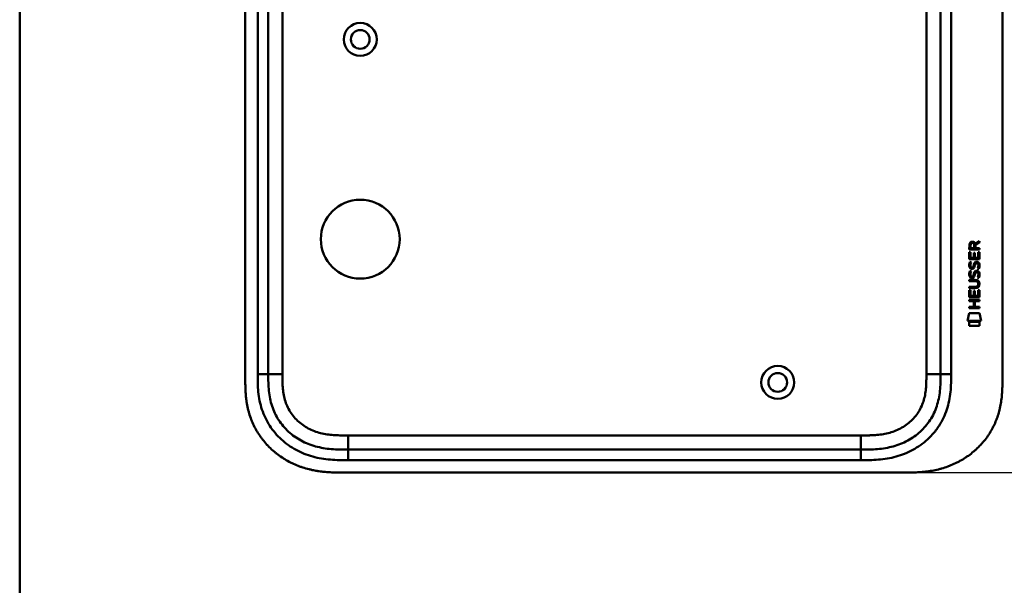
# Model space of a CAD drawing. Header units: millimetres. Extents: x 20 to 833, y 20 to 574.
# Tile 6 of 10: x 20 to 298, y 241 to 401. Entities that reach past the tile are written whole.
import ezdxf

# ---------------------------------------------------------------- set-up
doc = ezdxf.new("R2010")
doc.units = ezdxf.units.MM
doc.header["$LTSCALE"] = 2
for name, color, linetype, lineweight in [('Bemaßungen(DIN)', 7, 'Continuous', 25), ('Sichtbare Kanten(DIN)', 7, 'Continuous', 50), ('Sichtbare tangentiale Kanten(DIN)', 7, 'Continuous', 50), ('Skizziergeometrie(DIN)', 7, 'Continuous', 50)]:
    doc.layers.add(name, color=color, linetype=linetype, lineweight=lineweight)
doc.styles.add('STANDARD-DIN~0', font='arial.ttf')
doc.dimstyles.new('CAD-LAN', dxfattribs={"dimscale": 2, "dimtxt": 3.5, "dimasz": 2.5, "dimexe": 3.175, "dimexo": 0, "dimgap": 0.8, "dimtad": 1, "dimrnd": 1e-08, "dimtxsty": 'STANDARD-DIN~0', "dimcen": 0.09, "dimdle": 10, "dimclrd": 250, "dimclre": 250, "dimclrt": 250, "dimadec": 0, "dimazin": 2, "dimtfac": 1, "dimtmove": 0, "dimatfit": 3, "dimfxl": 1, "dimtolj": 1, "dimtzin": 0, "dimlwd": 25, "dimlwe": 25, "dimarcsym": 0})

# ---------------------------------------------------------------- blocks, each defined once
blk = doc.blocks.new('Ränder Standardrahmen')
at = {"layer": 'Skizziergeometrie(DIN)', "flags": 128}
blk.add_lwpolyline([(10, 10), (10, 287), (410, 287), (410, 10), (10, 10)], dxfattribs=at)
blk = doc.blocks.new('*D22')
at = {"layer": 'Bemaßungen(DIN)', "color": 250, "linetype": 'Continuous', "lineweight": 25, "true_color": 0x3f3f3f, "transparency": 16777216}
for p, q in [((270.73, 518.12), (345.08, 518.12)), ((338.73, 513.12), (338.73, 278.12)), ((270.73, 273.12), (345.08, 273.12))]:
    blk.add_line(p, q, dxfattribs=at)
at = {"layer": 'Bemaßungen(DIN)', "color": 250, "linetype": 'Continuous', "true_color": 0x3f3f3f, "transparency": 16777216}
for points in [[(337.89, 513.12), (339.56, 513.12), (338.73, 518.12)], [(337.89, 278.12), (339.56, 278.12), (338.73, 273.12)]]:
    blk.add_solid(points, dxfattribs=at)
at = {"layer": 'Defpoints', "color": 0, "linetype": 'Continuous', "transparency": 16777216}
for p in [(270.73, 518.12), (270.73, 273.12), (338.73, 273.12)]:
    blk.add_point(p, dxfattribs=at)
at = {"layer": 'Bemaßungen(DIN)', "color": 250, "linetype": 'Continuous', "lineweight": 25, "true_color": 0x3f3f3f, "transparency": 16777216, "insert": (329.98, 387.8), "char_height": 7, "attachment_point": 1, "rotation": 90, "style": 'STANDARD-DIN~0'}
blk.add_mtext('\\A1;245', dxfattribs=at)

msp = doc.modelspace()

# ---------------------------------------------------------------- linework, layer by layer
at = {"layer": 'Sichtbare Kanten(DIN)'}
for p, q in [((83.7662, 491.3384), (83.7662, 299.9071)), ((90.2662, 490.3385), (90.2662, 300.907)), ((280.2662, 300.907), (280.2662, 490.3385)), ((297.7662, 491.3385), (297.7662, 299.907)), ((288.4142, 336.1865), (288.4164, 337.4999)), ((288.7647, 337.456), (288.764, 336.5678)), ((289.7816, 336.567), (289.7823, 337.4552)), ((290.0792, 337.816), (291.2745, 338.6062)), ((290.132, 337.4171), (290.1313, 336.5667)), ((291.2742, 338.1721), (290.132, 337.4171)), ((291.2745, 338.6062), (291.2742, 338.1721)), ((288.412, 333.4562), (288.4136, 335.4605)), ((288.4136, 335.4605), (288.7619, 335.4602)), ((291.2726, 336.1842), (288.4142, 336.1865)), ((288.7619, 335.4602), (288.7606, 333.833)), ((288.764, 336.5678), (289.7816, 336.567)), ((289.6552, 333.8323), (289.6564, 335.2792)), ((289.6564, 335.2792), (290.0048, 335.2789)), ((290.0048, 335.2789), (290.0037, 333.832)), ((290.1313, 336.5667), (291.2729, 336.5658)), ((290.9223, 333.8313), (290.9236, 335.4783)), ((290.9236, 335.4783), (291.2721, 335.478)), ((291.2721, 335.478), (291.2705, 333.454)), ((291.2729, 336.5658), (291.2726, 336.1842)), ((291.2705, 333.454), (288.412, 333.4562)), ((288.5837, 332.6824), (288.9224, 332.5821)), ((288.7606, 333.833), (289.6552, 333.8323)), ((288.7801, 331.3508), (288.7873, 331.3335)), ((289.4639, 331.2531), (289.4747, 331.2699)), ((290.0037, 333.832), (290.9223, 333.8313)), ((290.5122, 332.3794), (290.5005, 332.3794)), ((288.5817, 330.1359), (288.9203, 330.0355)), ((288.7781, 328.8043), (288.7853, 328.787)), ((289.4619, 328.7065), (289.4727, 328.7234)), ((290.5102, 329.8328), (290.4985, 329.8328)), ((288.4054, 325.2939), (288.4057, 325.671)), ((288.4057, 325.671), (290.0754, 325.6697)), ((288.4069, 327.2287), (288.4072, 327.6057)), ((290.0766, 327.2274), (288.4069, 327.2287)), ((288.4072, 327.6057), (290.053, 327.6044)), ((290.9566, 326.4423), (290.9566, 326.452)), ((288.4034, 322.7186), (288.405, 324.7228)), ((288.405, 324.7228), (288.7534, 324.7225)), ((290.0511, 325.2926), (288.4054, 325.2939)), ((288.7534, 324.7225), (288.7521, 323.0954)), ((288.7521, 323.0954), (289.6467, 323.0947)), ((289.6467, 323.0947), (289.6479, 324.5416)), ((289.6479, 324.5416), (289.9963, 324.5413)), ((289.9963, 324.5413), (289.9952, 323.0944)), ((289.9952, 323.0944), (290.9137, 323.0937)), ((290.9137, 323.0937), (290.915, 324.7408)), ((290.915, 324.7408), (291.2635, 324.7405)), ((291.2635, 324.7405), (291.2619, 322.7163)), ((288.4011, 321.5481), (288.4014, 321.9252)), ((289.6442, 321.5471), (288.4011, 321.5481)), ((288.4014, 321.9252), (291.26, 321.9229)), ((291.2619, 322.7163), (288.4034, 322.7186)), ((289.6429, 319.9895), (289.6442, 321.5471)), ((290.0005, 321.5468), (289.9993, 319.9892)), ((291.2597, 321.5458), (290.0005, 321.5468)), ((291.26, 321.9229), (291.2597, 321.5458)), ((287.8685, 316.0363), (288.3275, 318.1691)), ((288.3275, 318.1691), (291.3337, 318.1667)), ((288.3996, 319.6134), (288.3999, 319.9905)), ((291.2582, 319.6112), (288.3996, 319.6134)), ((288.3999, 319.9905), (289.6429, 319.9895)), ((289.9993, 319.9892), (291.2585, 319.9882)), ((291.2585, 319.9882), (291.2582, 319.6112)), ((291.3337, 318.1667), (291.7836, 316.0332)), ((291.7836, 316.0332), (287.8685, 316.0363)), ((288.327, 314.6085), (288.3279, 315.7505)), ((291.3239, 314.6061), (288.327, 314.6085)), ((288.3279, 315.7505), (291.3248, 315.7481)), ((291.3248, 315.7481), (291.3239, 314.6061)), ((112.8045, 279.6228), (257.7279, 279.6228)), ((111.8049, 273.1228), (270.7275, 273.1228))]:
    msp.add_line(p, q, dxfattribs=at)
for centre, radius in [((116.2662, 395.6227), 4.65), ((116.2662, 395.6227), 2.65), ((116.2662, 339.1227), 11.15), ((234.2662, 298.6227), 4.65), ((234.2662, 298.6227), 2.65)]:
    msp.add_circle(centre, radius, dxfattribs=at)
for centre, major_axis, ratio, start_param, end_param in [((289.9433, 336.6832), (0.9765, -1.2741), 0.51804149, 2.7627686, 3.73551306), ((288.5505, 336.6025), (-1.2419, -1.6396), 0.59949376, 2.73657233, 3.56737986), ((290.0461, 334.4614), (-1.1034, -3.2961), 0.23129477, 5.95405459, 6.01501397), ((289.5254, 332.1447), (-0.5741, -1.0041), 0.54384094, 5.89502306, 6.35531677), ((289.4055, 331.2775), (-0.0982, -0.1394), 0.36417157, 1.34290001, 1.65097815), ((289.8526, 330.6925), (-0.8393, -1.6425), 0.45910241, 2.83459506, 3.35598286), ((290.1299, 332.1617), (1.192, 3.5398), 0.22151613, 2.82630526, 2.88544623), ((289.5311, 329.6069), (0.5826, 1.0124), 0.54160498, 2.75690927, 3.21474058), ((289.4034, 328.731), (0.0982, 0.1394), 0.36417158, 4.48449266, 4.7925708), ((289.8518, 328.1482), (0.838, 1.6403), 0.45945215, 5.97601121, 6.497704), ((286.2357, 329.9747), (4.8083, -4.3226), 0.37420137, 5.88811297, 6.60645232), ((286.2318, 322.9306), (4.8136, 4.3126), 0.37426609, 5.95992819, 6.67839211), ((267.5235, 346.2792), (23.2662, -20.361), 0.13713392, 6.12750203, 6.40243503)]:
    msp.add_ellipse(centre, major_axis=major_axis, ratio=ratio, start_param=start_param, end_param=end_param, dxfattribs=at)
for points in [[(288.4164, 337.4999), (288.4305, 337.9415), (288.6625, 338.4036), (289.2755, 338.4032)], [(289.7823, 337.4552), (289.7826, 337.7283), (289.6956, 338.0537), (289.2802, 338.054)], [(288.4601, 331.204), (288.3696, 331.4447), (288.3407, 331.678), (288.3826, 332.0062)], [(288.3826, 332.0062), (288.4004, 332.1454), (288.4418, 332.3524), (288.5127, 332.5255)], [(289.0194, 330.7433), (288.796, 330.7763), (288.5664, 330.9216), (288.4601, 331.204)], [(288.5127, 332.5255), (288.5322, 332.575), (288.5837, 332.6824), (288.5837, 332.6824)], [(288.7674, 332.1176), (288.7033, 331.8651), (288.6971, 331.6408), (288.7555, 331.4248)], [(288.9224, 332.5821), (288.9223, 332.582), (288.8024, 332.2555), (288.7674, 332.1176)], [(288.9921, 331.1208), (289.139, 331.0609), (289.3274, 331.0966), (289.4327, 331.2112)], [(289.4747, 331.2699), (289.5434, 331.3795), (289.6004, 331.543), (289.6554, 331.7882)], [(289.6554, 331.7882), (289.7394, 332.1561), (289.8417, 332.3674), (289.9827, 332.5349)], [(289.9947, 331.6378), (289.9402, 331.3979), (289.8778, 331.2329), (289.802, 331.0951)], [(289.9827, 332.5349), (290.0757, 332.6452), (290.206, 332.7174), (290.3857, 332.7415)], [(290.0434, 331.8365), (290.0357, 331.8064), (289.9955, 331.6402), (289.9947, 331.6378)], [(290.2294, 332.2614), (290.1587, 332.1729), (290.0981, 332.0347), (290.0434, 331.8365)], [(290.5005, 332.3794), (290.3788, 332.3795), (290.3036, 332.3467), (290.2294, 332.2614)], [(290.3857, 332.7415), (290.673, 332.7798), (290.9558, 332.6796), (291.1494, 332.3631)], [(290.7043, 330.7966), (290.7044, 330.7967), (290.8591, 331.0507), (290.9181, 331.3353)], [(290.9181, 331.3353), (290.987, 331.6685), (290.9867, 331.9445), (290.8805, 332.1418)], [(291.2977, 331.4282), (291.2678, 331.0972), (291.1098, 330.7675), (291.073, 330.7099)], [(291.1494, 332.3631), (291.2595, 332.1825), (291.3132, 331.9635), (291.313, 331.6938)], [(291.313, 331.6938), (291.313, 331.6089), (291.3062, 331.5232), (291.2977, 331.4282)], [(288.4581, 328.6574), (288.3675, 328.8981), (288.3386, 329.1315), (288.3806, 329.4597)], [(288.3806, 329.4597), (288.3984, 329.5988), (288.4397, 329.8058), (288.5107, 329.979)], [(289.0174, 328.1967), (288.794, 328.2297), (288.5643, 328.375), (288.4581, 328.6574)], [(288.5107, 329.979), (288.5301, 330.0284), (288.5816, 330.1358), (288.5817, 330.1359)], [(288.7654, 329.571), (288.7013, 329.3185), (288.6951, 329.0943), (288.7535, 328.8783)], [(288.9203, 330.0355), (288.9203, 330.0355), (288.8004, 329.7089), (288.7654, 329.571)], [(288.9901, 328.5742), (289.137, 328.5143), (289.3254, 328.5501), (289.4307, 328.6647)], [(289.1741, 330.7306), (289.0735, 330.7319), (289.0525, 330.7385), (289.0194, 330.7433)], [(289.8, 328.5485), (289.6846, 328.3387), (289.4896, 328.1799), (289.1721, 328.184)], [(289.802, 331.0951), (289.6866, 330.8852), (289.4916, 330.7265), (289.1741, 330.7306)], [(289.4727, 328.7234), (289.5414, 328.833), (289.5984, 328.9965), (289.6533, 329.2417)], [(289.6533, 329.2417), (289.7374, 329.6095), (289.8396, 329.8208), (289.9807, 329.9883)], [(289.9926, 329.0913), (289.9382, 328.8514), (289.8758, 328.6864), (289.8, 328.5485)], [(289.9807, 329.9883), (290.0737, 330.0986), (290.204, 330.1709), (290.3836, 330.1949)], [(290.0414, 329.2899), (290.0337, 329.2598), (289.9934, 329.0936), (289.9926, 329.0913)], [(290.2274, 329.7149), (290.1566, 329.6263), (290.096, 329.4881), (290.0414, 329.2899)], [(290.4985, 329.8328), (290.3768, 329.8329), (290.3016, 329.8002), (290.2274, 329.7149)], [(290.3836, 330.1949), (290.671, 330.2333), (290.9538, 330.133), (291.1474, 329.8166)], [(290.7023, 328.2501), (290.7023, 328.2502), (290.8571, 328.5041), (290.916, 328.7887)], [(291.073, 330.7099), (291.0526, 330.7146), (290.7044, 330.7966), (290.7043, 330.7966)], [(290.916, 328.7887), (290.985, 329.1219), (290.9847, 329.3979), (290.8785, 329.5952)], [(291.2957, 328.8817), (291.2658, 328.5506), (291.1077, 328.2209), (291.0709, 328.1633)], [(291.1474, 329.8166), (291.2574, 329.6359), (291.3112, 329.417), (291.311, 329.1472)], [(291.311, 329.1472), (291.3109, 329.0623), (291.3042, 328.9766), (291.2957, 328.8817)], [(289.1721, 328.184), (289.0714, 328.1854), (289.0504, 328.1919), (289.0174, 328.1967)], [(291.0709, 328.1633), (291.0505, 328.168), (290.7024, 328.2501), (290.7023, 328.2501)]]:
    msp.add_open_spline(points, degree=3, dxfattribs=at)
for points, knots in [([(290.9566, 326.452), (290.9566, 326.4987), (290.9542, 326.5456), (290.938, 326.6809), (290.9156, 326.7686), (290.8411, 326.9192), (290.7948, 326.9806), (290.6747, 327.0864), (290.6039, 327.1264), (290.3869, 327.2099), (290.2273, 327.2273), (290.0766, 327.2274)], [0, 0, 0, 0, 0.014004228, 0.014004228, 0.040894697, 0.040894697, 0.064390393, 0.064390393, 0.08887549, 0.08887549, 0.134135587, 0.134135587, 0.134135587, 0.134135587]), ([(90.2662, 300.907), (90.2662, 300.1073), (90.2677, 298.5234), (90.3983, 296.2173), (90.7279, 293.9998), (91.4755, 291.1711), (93.0345, 287.8927), (95.8648, 284.5501), (99.4488, 282.0074), (102.883, 280.645), (105.8006, 280.0077), (108.0658, 279.7311), (110.4029, 279.624), (111.999, 279.6228), (112.8045, 279.6228)], [41.22752277, 41.22752277, 41.22752277, 41.22752277, 41.47102552, 41.71452679, 41.95802807, 42.20152934, 42.68853188, 43.17553442, 43.66253697, 44.14953951, 44.39304078, 44.63654205, 44.88004333, 45.12354543, 45.12354543, 45.12354543, 45.12354543]), ([(257.7279, 279.6228), (258.5334, 279.6228), (260.1295, 279.624), (262.4665, 279.7311), (264.7318, 280.0077), (267.6493, 280.645), (271.0835, 282.0074), (274.6675, 284.5501), (277.4979, 287.8927), (279.0569, 291.1711), (279.8045, 293.9998), (280.1341, 296.2173), (280.2646, 298.5234), (280.2662, 300.1073), (280.2662, 300.907)], [59.61588276, 59.61588276, 59.61588276, 59.61588276, 59.85938486, 60.10288613, 60.3463874, 60.58988868, 61.07689122, 61.56389376, 62.05089631, 62.53789885, 62.78140012, 63.02490139, 63.26840267, 63.51190542, 63.51190542, 63.51190542, 63.51190542]), ([(83.7662, 299.9071), (83.7661, 299.6087), (83.7664, 299.0098), (83.7719, 298.2565), (83.7846, 297.4998), (83.802, 296.8916), (83.836, 296.1283), (83.8739, 295.5167), (83.9493, 294.598), (84.0509, 293.6785), (84.2622, 292.3002), (84.5169, 291.0833), (84.9241, 289.5804), (85.3243, 288.397), (85.916, 286.9532), (86.4617, 285.8287), (87.2325, 284.4703), (87.9167, 283.4252), (88.851, 282.1759), (89.6593, 281.2244), (90.74, 280.1009), (91.6576, 279.2567), (92.8648, 278.2731), (93.8761, 277.5449), (95.1911, 276.7118), (96.2805, 276.1089), (97.6818, 275.4358), (98.8319, 274.9624), (100.2992, 274.4532), (101.492, 274.1123), (102.849, 273.7996), (103.7605, 273.6293), (104.6753, 273.4883), (105.2857, 273.4086), (106.0491, 273.3251), (106.6599, 273.2707), (107.4228, 273.2165), (108.0325, 273.1837), (108.9452, 273.1485), (110.1562, 273.1235), (111.2073, 273.1223), (111.8049, 273.1228)], [0.000009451, 0.000009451, 0.000009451, 0.000009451, 0.020842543, 0.041675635, 0.052092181, 0.072925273, 0.083341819, 0.104174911, 0.114591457, 0.145841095, 0.166674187, 0.208340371, 0.229173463, 0.270839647, 0.291672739, 0.333338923, 0.354172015, 0.395838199, 0.416671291, 0.458337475, 0.479170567, 0.520836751, 0.541669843, 0.583336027, 0.604169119, 0.645835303, 0.666668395, 0.708334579, 0.729167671, 0.770833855, 0.791666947, 0.822916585, 0.833333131, 0.854166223, 0.864582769, 0.885415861, 0.895832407, 0.916665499, 0.927082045, 0.958331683, 0.999997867, 0.999997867, 0.999997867, 0.999997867]), ([(270.7275, 273.1228), (271.313, 273.1252), (272.4915, 273.1384), (273.9808, 273.2021), (275.4787, 273.317), (276.6818, 273.4552), (278.1859, 273.6971), (279.3864, 273.9492), (280.8761, 274.344), (282.0557, 274.7253), (283.5063, 275.286), (284.6442, 275.802), (286.0292, 276.5305), (287.1037, 277.1791), (288.396, 278.0684), (289.3858, 278.8409), (290.5597, 279.8772), (291.4449, 280.7603), (292.4771, 281.9246), (293.2409, 282.9015), (294.1126, 284.1712), (294.7418, 285.2227), (295.4401, 286.573), (295.9276, 287.6785), (296.448, 289.0833), (296.7939, 290.222), (297.1423, 291.6557), (297.3564, 292.8078), (297.5521, 294.2472), (297.6555, 295.3955), (297.7326, 296.8215), (297.7658, 298.2363), (297.7663, 299.3528), (297.7662, 299.907)], [0.000006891, 0.000006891, 0.000006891, 0.000006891, 0.040704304, 0.081401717, 0.101750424, 0.142447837, 0.162796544, 0.203493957, 0.223842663, 0.264540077, 0.284888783, 0.325586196, 0.345934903, 0.386632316, 0.406981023, 0.447678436, 0.468027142, 0.508724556, 0.529073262, 0.569770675, 0.590119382, 0.630816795, 0.651165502, 0.691862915, 0.712211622, 0.752909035, 0.773257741, 0.813955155, 0.834303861, 0.875001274, 0.895349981, 0.936047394, 0.976744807, 0.976744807, 0.976744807, 0.976744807])]:
    msp.add_open_spline(points, degree=3, knots=knots, dxfattribs=at)
at = {"layer": 'Sichtbare tangentiale Kanten(DIN)'}
for p, q in [((87.2662, 300.9071), (87.2662, 490.3384)), ((94.2662, 490.3383), (94.2662, 300.9072)), ((283.2662, 490.3385), (283.2662, 300.9071)), ((276.2662, 300.907), (276.2662, 404.0213)), ((90.2662, 300.9071), (87.2662, 300.9071)), ((94.2662, 300.9072), (90.2662, 300.9072)), ((276.2662, 300.907), (280.2662, 300.907)), ((280.2662, 300.9071), (283.2662, 300.9071)), ((112.8042, 283.6228), (257.7279, 283.6228)), ((112.8042, 279.6228), (112.8042, 283.6228)), ((257.7279, 283.6228), (257.7279, 279.6228)), ((112.8045, 279.6228), (112.8045, 276.6228)), ((257.7279, 279.6228), (257.7279, 276.6228)), ((257.7279, 276.6228), (112.8045, 276.6228))]:
    msp.add_line(p, q, dxfattribs=at)
for points, knots in [([(112.8045, 276.6228), (111.999, 276.6227), (110.352, 276.6236), (107.8284, 276.7375), (105.3062, 277.0443), (101.9895, 277.767), (98.0109, 279.3411), (93.8195, 282.3125), (90.4865, 286.2449), (88.6486, 290.1137), (87.7817, 293.4033), (87.408, 295.9266), (87.2671, 298.4604), (87.2661, 300.1072), (87.2662, 300.9071)], [41.22752247, 41.22752247, 41.22752247, 41.22752247, 41.47102517, 41.71452645, 41.95802772, 42.20152899, 42.68853153, 43.17553408, 43.66253662, 44.14953916, 44.39304044, 44.63654171, 44.88004298, 45.12354604, 45.12354604, 45.12354604, 45.12354604]), ([(94.2662, 300.9072), (94.2662, 300.6718), (94.2661, 300.4365), (94.2667, 300.2011), (94.267, 300.0574), (94.2678, 299.9137), (94.2688, 299.7699), (94.2694, 299.6981), (94.27, 299.6262), (94.2707, 299.5543), (94.2721, 299.4106), (94.2741, 299.2669), (94.2767, 299.1231), (94.278, 299.047), (94.2796, 298.9708), (94.2813, 298.8946), (94.283, 298.8184), (94.2849, 298.7422), (94.2871, 298.6661), (94.2914, 298.5137), (94.2964, 298.3614), (94.3029, 298.2035), (94.3155, 297.8953), (94.3315, 297.6011), (94.3537, 297.2964), (94.3542, 297.2889), (94.3548, 297.2814), (94.3553, 297.2739), (94.4008, 296.6572), (94.4669, 296.0681), (94.5633, 295.479), (94.5648, 295.4701), (94.5663, 295.4612), (94.5677, 295.4524), (94.6666, 294.8543), (94.7971, 294.263), (94.9608, 293.6931), (94.9637, 293.683), (94.9667, 293.6725), (94.9698, 293.662)], [0, 0, 0, 0, 0.07060207, 0.07060207, 0.07060207, 0.113734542, 0.113734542, 0.113734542, 0.135300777, 0.135300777, 0.135300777, 0.178433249, 0.178433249, 0.178433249, 0.201293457, 0.201293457, 0.201293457, 0.224153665, 0.224153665, 0.224153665, 0.269874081, 0.269874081, 0.269874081, 0.359119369, 0.359119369, 0.359119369, 0.361314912, 0.361314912, 0.361314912, 0.541668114, 0.541668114, 0.541668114, 0.544386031, 0.544386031, 0.544386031, 0.727510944, 0.727510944, 0.727510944, 0.730752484, 0.730752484, 0.730752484, 0.730752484]), ([(257.7279, 283.6228), (257.8915, 283.6228), (258.0551, 283.6227), (258.2188, 283.6228), (258.6613, 283.623), (259.1039, 283.6249), (259.5463, 283.6315), (259.6987, 283.6337), (259.851, 283.6365), (260.0034, 283.6399), (260.0795, 283.6417), (260.1557, 283.6436), (260.2319, 283.6456), (260.308, 283.6476), (260.3842, 283.65), (260.4635, 283.6526), (260.7735, 283.6627), (261.068, 283.6755), (261.3735, 283.6931), (261.3809, 283.6935), (261.3883, 283.694), (261.3957, 283.6944), (262.0131, 283.7304), (262.601, 283.7822), (263.194, 283.858), (263.2033, 283.8592), (263.2126, 283.8603), (263.2219, 283.8615), (263.822, 283.9389), (264.4142, 284.0399), (265.0038, 284.1713), (265.0092, 284.1725), (265.0145, 284.1737), (265.0199, 284.1749), (265.6191, 284.309), (266.2155, 284.4749), (266.7951, 284.6733), (266.7985, 284.6745), (266.8019, 284.6756), (266.8053, 284.6768), (267.3918, 284.878), (267.9727, 285.1165), (268.5317, 285.3892), (269.0908, 285.6619), (269.6355, 285.9722), (270.1554, 286.3166), (270.6752, 286.6611), (271.1734, 287.0418), (271.6406, 287.4537), (272.1109, 287.8683), (272.5559, 288.3199), (272.9617, 288.7963), (273.366, 289.2709), (273.7391, 289.7791), (274.0702, 290.307), (274.3993, 290.8318), (274.6927, 291.3857), (274.942, 291.9502), (275.1889, 292.5094), (275.3985, 293.0925), (275.568, 293.6808), (275.5693, 293.685), (275.5705, 293.6892), (275.5717, 293.6934), (275.7376, 294.2714), (275.8665, 294.8585), (275.9646, 295.4523), (275.9661, 295.4612), (275.9676, 295.4701), (275.969, 295.479), (276.0654, 296.068), (276.1316, 296.6572), (276.177, 297.2739), (276.1776, 297.2814), (276.1781, 297.2889), (276.1787, 297.2964), (276.2009, 297.6011), (276.2168, 297.8951), (276.2292, 298.1965), (276.2419, 298.5068), (276.2502, 298.8153), (276.2557, 299.1232), (276.2664, 299.7198), (276.2663, 300.3141), (276.2662, 300.907)], [0, 0, 0, 0, 0.04908608, 0.04908608, 0.04908608, 0.18185581, 0.18185581, 0.18185581, 0.22756628, 0.22756628, 0.22756628, 0.25042206, 0.25042206, 0.25042206, 0.27327785, 0.27327785, 0.27327785, 0.3625385, 0.3625385, 0.3625385, 0.364701, 0.364701, 0.364701, 0.54476218, 0.54476218, 0.54476218, 0.54757673, 0.54757673, 0.54757673, 0.72972983, 0.72972983, 0.72972983, 0.73137991, 0.73137991, 0.73137991, 0.91650865, 0.91650865, 0.91650865, 0.91759337, 0.91759337, 0.91759337, 1.10500478, 1.10500478, 1.10500478, 1.29247951, 1.29247951, 1.29247951, 1.479975, 1.479975, 1.479975, 1.66869424, 1.66869424, 1.66869424, 1.85667439, 1.85667439, 1.85667439, 2.04354225, 2.04354225, 2.04354225, 2.22863457, 2.22863457, 2.22863457, 2.22996111, 2.22996111, 2.22996111, 2.41176436, 2.41176436, 2.41176436, 2.41448234, 2.41448234, 2.41448234, 2.59484103, 2.59484103, 2.59484103, 2.59703678, 2.59703678, 2.59703678, 2.68628415, 2.68628415, 2.68628415, 2.7781364, 2.7781364, 2.7781364, 2.95612108, 2.95612108, 2.95612108, 2.95612108]), ([(283.2662, 300.9071), (283.2662, 300.1072), (283.2653, 298.4604), (283.1243, 295.9266), (282.7507, 293.4033), (281.8838, 290.1137), (280.3293, 286.8416), (278.6527, 284.6518), (277.9541, 283.8728)], [59.61588215, 59.61588215, 59.61588215, 59.61588215, 59.85938521, 60.10288648, 60.34638775, 60.58988902, 61.07689157, 61.37610375, 61.37610375, 61.37610375, 61.37610375]), ([(94.9698, 293.662), (95.1406, 293.0721), (95.3477, 292.4998), (95.5903, 291.9504), (95.8396, 291.3858), (96.133, 290.832), (96.4621, 290.3072), (96.7931, 289.7792), (97.1662, 289.271), (97.5705, 288.7965), (97.9757, 288.3208), (98.4198, 287.8699), (98.8893, 287.4559), (99.3572, 287.0432), (99.8561, 286.6618), (100.3768, 286.3167), (100.8966, 285.9723), (101.4413, 285.662), (102.0005, 285.3893), (102.5594, 285.1166), (103.1403, 284.8781), (103.7268, 284.6769), (103.7302, 284.6757), (103.7336, 284.6746), (103.737, 284.6734), (104.3166, 284.475), (104.913, 284.3091), (105.5122, 284.175), (105.5175, 284.1738), (105.5229, 284.1726), (105.5282, 284.1714), (106.1178, 284.04), (106.71, 283.939), (107.3102, 283.8616), (107.3195, 283.8604), (107.3287, 283.8592), (107.338, 283.858), (107.9311, 283.7823), (108.519, 283.7304), (109.1363, 283.6944), (109.1437, 283.694), (109.1511, 283.6935), (109.1585, 283.6931), (109.464, 283.6755), (109.7582, 283.6628), (110.0595, 283.6529), (110.3694, 283.6427), (110.6779, 283.636), (110.9856, 283.6315), (111.5941, 283.6226), (112.1994, 283.6226), (112.8042, 283.6228)], [0, 0, 0, 0, 0.18184713, 0.18184713, 0.18184713, 0.36871216, 0.36871216, 0.36871216, 0.55668992, 0.55668992, 0.55668992, 0.74510035, 0.74510035, 0.74510035, 0.93289923, 0.93289923, 0.93289923, 1.12037082, 1.12037082, 1.12037082, 1.30777922, 1.30777922, 1.30777922, 1.30886381, 1.30886381, 1.30886381, 1.49398985, 1.49398985, 1.49398985, 1.49563975, 1.49563975, 1.49563975, 1.6777905, 1.6777905, 1.6777905, 1.68060017, 1.68060017, 1.68060017, 1.86066366, 1.86066366, 1.86066366, 1.86282618, 1.86282618, 1.86282618, 1.95208532, 1.95208532, 1.95208532, 2.04386842, 2.04386842, 2.04386842, 2.22537476, 2.22537476, 2.22537476, 2.22537476]), ([(277.9541, 283.8728), (277.5157, 283.3838), (275.8545, 281.7039), (272.5215, 279.3411), (268.5429, 277.767), (265.2262, 277.0443), (262.704, 276.7375), (260.1803, 276.6236), (258.5334, 276.6227), (257.7279, 276.6228)], [61.37610375, 61.37610375, 61.37610375, 61.37610375, 61.56389411, 62.05089666, 62.5378992, 62.78140047, 63.02490174, 63.26840301, 63.51190572, 63.51190572, 63.51190572, 63.51190572])]:
    msp.add_open_spline(points, degree=3, knots=knots, dxfattribs=at)

# ---------------------------------------------------------------- block references
at = {"xscale": 2, "yscale": 2, "zscale": 2}
msp.add_blockref('Ränder Standardrahmen', (0, 0), dxfattribs=at)

# ---------------------------------------------------------------- dimensions: what is measured, and where the dimension line sits
at = {"layer": 'Bemaßungen(DIN)', "color": 250, "linetype": 'Continuous', "lineweight": 25, "true_color": 0x3f3f3f}
dim = msp.add_linear_dim(base=(338.7275, 273.1228), p1=(270.7275, 518.1227), p2=(270.7275, 273.1228), angle=90, dimstyle='CAD-LAN', override={"dimgap": 0.8, "dimdec": 2, "dimtol": 0, "dimlim": 0, "dimtp": 0, "dimtm": 0, "dimtdec": 2, "dimtofl": 0, "dimatfit": 1}, dxfattribs=at)
dim.commit()
dim.dimension.update_dxf_attribs({"geometry": '*D22', "text_midpoint": (338.7275, 395.6228), "dimtype": 160})

doc.saveas('drawing.dxf')
